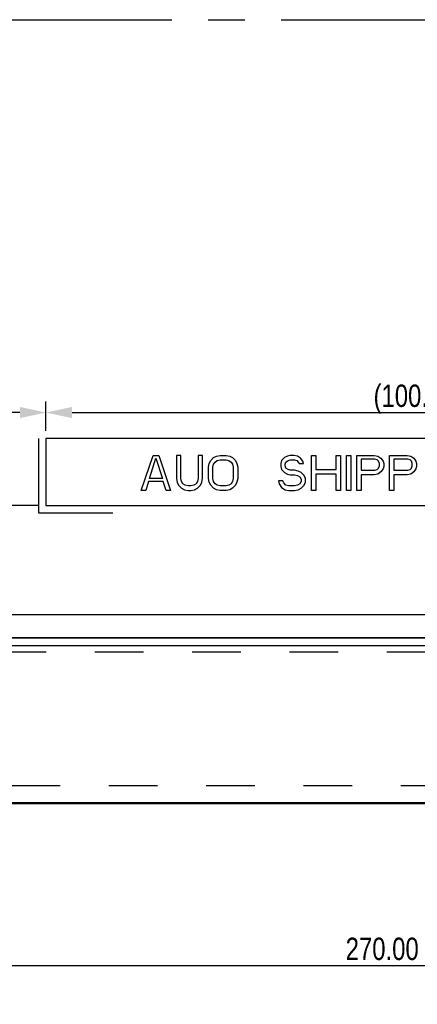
# Model space of a CAD drawing. Header units: millimetres. Extents: x 0 to 1189, y 0 to 841.
# Tile 8 of 12: x 799 to 852, y 423 to 555. Entities that reach past the tile are written whole.
import ezdxf

# ---------------------------------------------------------------- set-up
doc = ezdxf.new("R2010")
doc.units = ezdxf.units.MM
doc.header["$LTSCALE"] = 65.395
doc.header["$PDMODE"] = 3
doc.header["$PDSIZE"] = 8
doc.linetypes.add('CENTER', pattern=[0.6, 0.375, -0.075, 0.075, -0.075])
doc.linetypes.add('DOT', pattern=[0.2, 0.1, -0.1])
doc.layers.get('0').update_dxf_attribs({"linetype": 'CONTINUOUS'})
doc.layers.get('Defpoints').update_dxf_attribs({"linetype": 'CONTINUOUS'})
doc.layers.add('02___PRT_ALL_AXES', color=7, linetype='CONTINUOUS')
doc.layers.add('03___PRT_ALL_CURVES', color=7, linetype='CONTINUOUS')
doc.styles.get("Standard").update_dxf_attribs({"font": 'txt', "width": 0.8})
doc.dimstyles.new('DIMSTYLE_2', dxfattribs={"dimtxt": 3, "dimasz": 3.5, "dimexe": 1.5, "dimexo": 1, "dimgap": 0.75, "dimtad": 1, "dimzin": 0, "dimdsep": 46, "dimtxsty": 'Standard', "dimblk": '_FILLED', "dimblk1": '_FILLED', "dimblk2": '_FILLED', "dimcen": 0.09, "dimadec": 0, "dimazin": 0, "dimtp": 0.01, "dimtm": 0.01, "dimtfac": 1, "dimtofl": 0, "dimtmove": 0, "dimatfit": 3, "dimldrblk": '_FILLED', "dimfxl": 1, "dimtolj": 1, "dimtzin": 0, "dimarcsym": 0})

# ---------------------------------------------------------------- blocks, each defined once
blk = doc.blocks.new('_FILLED')
at = {"color": 0, "linetype": 'ByBlock'}
blk.add_solid([(0, 0), (-1, 0.214), (-1, -0.214)], dxfattribs=at)
blk = doc.blocks.new('*D3')
at = {"color": 0, "linetype": 'Continuous', "lineweight": -2, "transparency": 16777216}
for p, q in [((987.38, 459.53), (987.38, 426.7)), ((717.38, 451.53), (717.38, 426.7)), ((720.88, 428.2), (983.88, 428.2))]:
    blk.add_line(p, q, dxfattribs=at)
at = {"layer": 'Defpoints', "color": 0, "linetype": 'Continuous', "transparency": 16777216}
for p in [(987.38, 460.53), (717.38, 452.53), (987.38, 428.2)]:
    blk.add_point(p, dxfattribs=at)
at = {"color": 0, "linetype": 'Continuous', "lineweight": -2, "transparency": 16777216, "xscale": 3.5, "yscale": 3.5, "zscale": 3.5, "rotation": 180}
blk.add_blockref('_FILLED', (717.38, 428.2), dxfattribs=at)
at = {"color": 0, "linetype": 'Continuous', "lineweight": -2, "transparency": 16777216, "xscale": 3.5, "yscale": 3.5, "zscale": 3.5}
blk.add_blockref('_FILLED', (987.38, 428.2), dxfattribs=at)
at = {"color": 0, "linetype": 'Continuous', "transparency": 16777216, "insert": (852.38, 431.95), "char_height": 3, "attachment_point": 2}
blk.add_mtext('\\A1;270.00 (PCB)', dxfattribs=at)
blk = doc.blocks.new('*D27')
at = {"color": 0, "linetype": 'Continuous', "lineweight": -2, "transparency": 16777216}
for p, q in [((802.38, 499.97), (802.38, 503.94)), ((902.38, 499.97), (902.38, 503.94)), ((805.88, 502.44), (898.88, 502.44))]:
    blk.add_line(p, q, dxfattribs=at)
at = {"layer": 'Defpoints', "color": 0, "linetype": 'Continuous', "transparency": 16777216}
for p in [(902.38, 502.44), (802.38, 498.97), (902.38, 498.97)]:
    blk.add_point(p, dxfattribs=at)
at = {"color": 0, "linetype": 'Continuous', "lineweight": -2, "transparency": 16777216, "xscale": 3.5, "yscale": 3.5, "zscale": 3.5, "rotation": 180}
blk.add_blockref('_FILLED', (802.38, 502.44), dxfattribs=at)
at = {"color": 0, "linetype": 'Continuous', "lineweight": -2, "transparency": 16777216, "xscale": 3.5, "yscale": 3.5, "zscale": 3.5}
blk.add_blockref('_FILLED', (902.38, 502.44), dxfattribs=at)
at = {"color": 0, "linetype": 'Continuous', "transparency": 16777216, "insert": (852.38, 506.19), "char_height": 3, "attachment_point": 2}
blk.add_mtext('\\A1;(100.00)', dxfattribs=at)
blk = doc.blocks.new('*D29')
at = {"color": 0, "linetype": 'Continuous', "lineweight": -2, "transparency": 16777216}
for p, q in [((677.05, 452.48), (677.05, 503.94)), ((802.38, 499.97), (802.38, 503.94)), ((798.88, 502.44), (680.55, 502.44))]:
    blk.add_line(p, q, dxfattribs=at)
at = {"layer": 'Defpoints', "color": 0, "linetype": 'Continuous', "transparency": 16777216}
for p in [(677.05, 502.44), (802.38, 498.97), (677.05, 451.48)]:
    blk.add_point(p, dxfattribs=at)
at = {"color": 0, "linetype": 'Continuous', "lineweight": -2, "transparency": 16777216, "xscale": 3.5, "yscale": 3.5, "zscale": 3.5, "rotation": 180}
blk.add_blockref('_FILLED', (677.05, 502.44), dxfattribs=at)
at = {"color": 0, "linetype": 'Continuous', "lineweight": -2, "transparency": 16777216, "xscale": 3.5, "yscale": 3.5, "zscale": 3.5}
blk.add_blockref('_FILLED', (802.38, 502.44), dxfattribs=at)
at = {"color": 0, "linetype": 'Continuous', "transparency": 16777216, "insert": (739.72, 506.19), "char_height": 3, "attachment_point": 2}
blk.add_mtext('\\A1;(125.33)', dxfattribs=at)
blk = doc.blocks.new('*D30')
at = {"color": 0, "linetype": 'Continuous', "lineweight": -2, "transparency": 16777216}
for p, q in [((801.38, 489.97), (665.07, 489.97)), ((666.57, 486.47), (666.57, 453.48)), ((677.05, 449.98), (665.07, 449.98))]:
    blk.add_line(p, q, dxfattribs=at)
at = {"layer": 'Defpoints', "color": 0, "linetype": 'Continuous', "transparency": 16777216}
for p in [(802.38, 489.97), (666.57, 449.98), (678.05, 449.98)]:
    blk.add_point(p, dxfattribs=at)
at = {"color": 0, "linetype": 'Continuous', "lineweight": -2, "transparency": 16777216, "xscale": 3.5, "yscale": 3.5, "zscale": 3.5}
for p, rotation in [((666.57, 489.97), 90), ((666.57, 449.98), 270)]:
    blk.add_blockref('_FILLED', p, dxfattribs=dict(at, rotation=rotation))
at = {"color": 0, "linetype": 'Continuous', "transparency": 16777216, "insert": (662.82, 469.98), "char_height": 3, "attachment_point": 2, "rotation": 90}
blk.add_mtext('\\A1;(40.00)', dxfattribs=at)

msp = doc.modelspace()

# ---------------------------------------------------------------- linework, layer by layer
at = {"color": 7, "linetype": 'Continuous'}
for p, q in [((712.8843, 475.3426), (991.8843, 475.3426)), ((992.3843, 472.2126), (712.3843, 472.2126)), ((992.3843, 472.1656), (712.3843, 472.1656)), ((712.3843, 471.179), (992.3843, 471.179)), ((677.0543, 449.979), (1027.7143, 449.979)), ((712.3843, 450.079), (992.3843, 450.079))]:
    msp.add_line(p, q, dxfattribs=at)
at = {"color": 116, "linetype": 'DOT', "true_color": 0x136734}
msp.add_lwpolyline([(717.3843, 470.334), (987.3843, 470.334), (987.3843, 452.334), (717.3843, 452.334)], close=True, dxfattribs=at)
at = {"layer": '02___PRT_ALL_AXES', "color": 7, "linetype": 'Continuous'}
for p, q in [((801.3843, 498.974), (801.3843, 488.974)), ((902.3843, 498.974), (802.3843, 498.974)), ((802.3843, 498.974), (802.3843, 489.974)), ((802.3843, 489.974), (902.3843, 489.974)), ((801.3843, 488.974), (811.3843, 488.974))]:
    msp.add_line(p, q, dxfattribs=at)
at = {"layer": '03___PRT_ALL_CURVES', "color": 1, "linetype": 'CENTER'}
msp.add_line((677.0543, 555.174), (1027.7143, 555.174), dxfattribs=at)
at = {"layer": '03___PRT_ALL_CURVES', "color": 7, "linetype": 'Continuous'}
for p, q in [((815.1943, 491.984), (816.7643, 496.694)), ((816.2737, 493.5874), (817.1568, 496.2932)), ((816.7643, 496.694), (817.5493, 496.694)), ((817.1568, 496.2932), (818.04, 493.5874)), ((817.5493, 496.694), (819.1193, 491.984)), ((820.4931, 496.694), (819.9043, 496.694)), ((819.9043, 496.694), (819.9043, 493.5874)), ((820.4931, 493.5874), (820.4931, 496.694)), ((823.4368, 496.694), (822.8481, 496.694)), ((822.8481, 496.694), (822.8481, 493.5874)), ((823.4368, 493.5874), (823.4368, 496.694)), ((824.32, 495.5917), (824.5162, 495.9925)), ((824.5162, 495.9925), (824.9087, 496.3934)), ((824.9087, 496.3934), (825.3012, 496.5938)), ((824.9087, 495.4915), (825.105, 495.7921)), ((825.105, 495.7921), (825.3993, 495.9925)), ((825.3012, 496.5938), (825.7918, 496.694)), ((825.3993, 495.9925), (825.7918, 496.0927)), ((825.7918, 496.694), (826.5768, 496.694)), ((825.7918, 496.0927), (826.5768, 496.0927)), ((826.5768, 496.694), (827.0675, 496.5938)), ((826.5768, 496.0927), (826.9693, 495.9925)), ((826.9693, 495.9925), (827.2637, 495.7921)), ((827.0675, 496.5938), (827.46, 496.3934)), ((827.2637, 495.7921), (827.46, 495.4915)), ((827.46, 496.3934), (827.8525, 495.9925)), ((827.8525, 495.9925), (828.0487, 495.5917)), ((834.0343, 495.9925), (833.9362, 495.5917)), ((834.4268, 496.3934), (834.0343, 495.9925)), ((834.8193, 496.5938), (834.4268, 496.3934)), ((834.525, 495.4915), (834.6231, 495.7921)), ((834.6231, 495.7921), (834.9175, 495.9925)), ((835.2118, 496.694), (834.8193, 496.5938)), ((834.9175, 495.9925), (835.2118, 496.0927)), ((835.7025, 496.694), (835.2118, 496.694)), ((835.2118, 496.0927), (835.8006, 496.0927)), ((836.1931, 496.5938), (835.7025, 496.694)), ((835.8006, 496.0927), (836.095, 495.9925)), ((836.095, 495.9925), (836.2912, 495.7921)), ((836.5856, 496.2932), (836.1931, 496.5938)), ((836.2912, 495.7921), (836.3893, 495.5917)), ((836.88, 495.8923), (836.5856, 496.2932)), ((836.9781, 495.5917), (836.88, 495.8923)), ((838.0575, 496.694), (838.6462, 496.694)), ((838.0575, 491.984), (838.0575, 496.694)), ((838.6462, 496.694), (838.6462, 494.79)), ((841.3937, 496.694), (841.9825, 496.694)), ((841.3937, 494.79), (841.3937, 496.694)), ((841.9825, 496.694), (841.9825, 491.984)), ((842.7675, 496.694), (843.3562, 496.694)), ((842.7675, 491.984), (842.7675, 496.694)), ((843.3562, 496.694), (843.3562, 491.984)), ((844.1412, 496.694), (846.4962, 496.694)), ((844.1412, 491.984), (844.1412, 496.694)), ((846.5943, 496.1929), (844.73, 496.1929)), ((844.73, 496.1929), (844.73, 494.6898)), ((846.4962, 496.694), (846.9868, 496.5938)), ((846.8887, 496.0927), (846.5943, 496.1929)), ((847.085, 495.8923), (846.8887, 496.0927)), ((846.9868, 496.5938), (847.3793, 496.2932)), ((847.1831, 495.5917), (847.085, 495.8923)), ((847.3793, 496.2932), (847.6737, 495.8923)), ((847.6737, 495.8923), (847.7718, 495.5917)), ((848.5568, 496.694), (850.9118, 496.694)), ((848.5568, 491.984), (848.5568, 496.694)), ((851.01, 496.1929), (849.1456, 496.1929)), ((849.1456, 496.1929), (849.1456, 494.6898)), ((850.9118, 496.694), (851.4025, 496.5938)), ((851.3043, 496.0927), (851.01, 496.1929)), ((851.5006, 495.8923), (851.3043, 496.0927)), ((851.4025, 496.5938), (851.795, 496.2932)), ((851.5987, 495.5917), (851.5006, 495.8923)), ((851.795, 496.2932), (852.0893, 495.8923)), ((852.0893, 495.8923), (852.1875, 495.5917)), ((824.2218, 495.0906), (824.32, 495.5917)), ((824.2218, 493.5874), (824.2218, 495.0906)), ((824.8106, 495.0906), (824.9087, 495.4915)), ((824.8106, 493.5874), (824.8106, 495.0906)), ((827.46, 495.4915), (827.5581, 495.0906)), ((827.5581, 495.0906), (827.5581, 493.5874)), ((828.0487, 495.5917), (828.1468, 495.0906)), ((828.1468, 495.0906), (828.1468, 493.5874)), ((833.9362, 495.5917), (833.9362, 495.1908)), ((833.9362, 495.1908), (834.0343, 494.79)), ((834.0343, 494.79), (834.4268, 494.3891)), ((834.4268, 494.3891), (834.8193, 494.1887)), ((834.525, 495.291), (834.525, 495.4915)), ((834.6231, 494.9904), (834.525, 495.291)), ((834.9175, 494.79), (834.6231, 494.9904)), ((835.2118, 494.6898), (834.9175, 494.79)), ((835.8006, 494.6898), (835.2118, 494.6898)), ((836.2912, 494.5895), (835.8006, 494.6898)), ((836.6837, 494.3891), (836.2912, 494.5895)), ((836.3893, 495.5917), (836.9781, 495.5917)), ((837.0762, 493.9883), (836.6837, 494.3891)), ((838.6462, 494.79), (841.3937, 494.79)), ((844.73, 494.6898), (846.5943, 494.6898)), ((846.5943, 494.6898), (846.8887, 494.79)), ((846.8887, 494.79), (847.085, 494.9904)), ((847.3793, 494.4893), (846.9868, 494.1887)), ((847.085, 494.9904), (847.1831, 495.291)), ((847.1831, 495.291), (847.1831, 495.5917)), ((847.6737, 494.8902), (847.3793, 494.4893)), ((847.7718, 495.1908), (847.6737, 494.8902)), ((847.7718, 495.5917), (847.7718, 495.1908)), ((849.1456, 494.6898), (851.01, 494.6898)), ((851.01, 494.6898), (851.3043, 494.79)), ((851.3043, 494.79), (851.5006, 494.9904)), ((851.795, 494.4893), (851.4025, 494.1887)), ((851.5006, 494.9904), (851.5987, 495.291)), ((851.5987, 495.291), (851.5987, 495.5917)), ((852.0893, 494.8902), (851.795, 494.4893)), ((852.1875, 495.1908), (852.0893, 494.8902)), ((852.1875, 495.5917), (852.1875, 495.1908)), ((816.1756, 493.1866), (815.7831, 491.984)), ((818.1381, 493.1866), (816.1756, 493.1866)), ((818.04, 493.5874), (816.2737, 493.5874)), ((818.5306, 491.984), (818.1381, 493.1866)), ((819.9043, 493.5874), (820.0025, 493.0864)), ((820.0025, 493.0864), (820.1987, 492.6855)), ((820.5912, 493.1866), (820.4931, 493.5874)), ((820.7875, 492.8859), (820.5912, 493.1866)), ((822.75, 493.1866), (822.5537, 492.8859)), ((822.8481, 493.5874), (822.75, 493.1866)), ((823.1425, 492.6855), (823.3387, 493.0864)), ((823.3387, 493.0864), (823.4368, 493.5874)), ((824.32, 493.0864), (824.2218, 493.5874)), ((824.5162, 492.6855), (824.32, 493.0864)), ((824.9087, 493.1866), (824.8106, 493.5874)), ((825.105, 492.8859), (824.9087, 493.1866)), ((827.46, 493.1866), (827.2637, 492.8859)), ((827.5581, 493.5874), (827.46, 493.1866)), ((828.0487, 493.0864), (827.8525, 492.6855)), ((828.1468, 493.5874), (828.0487, 493.0864)), ((834.2306, 493.2868), (833.6418, 493.2868)), ((833.6418, 493.2868), (833.74, 492.8859)), ((834.3287, 492.9861), (834.2306, 493.2868)), ((834.8193, 494.1887), (835.2118, 494.0885)), ((835.2118, 494.0885), (835.8006, 494.0885)), ((835.8006, 494.0885), (836.1931, 493.9883)), ((836.1931, 493.9883), (836.4875, 493.7878)), ((836.4875, 493.7878), (836.6837, 493.4872)), ((836.6837, 493.1866), (836.4875, 492.8859)), ((836.6837, 493.4872), (836.6837, 493.1866)), ((837.2725, 493.5874), (837.0762, 493.9883)), ((837.0762, 492.6855), (837.2725, 493.0864)), ((837.2725, 493.0864), (837.2725, 493.5874)), ((841.3937, 494.1887), (838.6462, 494.1887)), ((838.6462, 494.1887), (838.6462, 491.984)), ((841.3937, 491.984), (841.3937, 494.1887)), ((846.4962, 494.0885), (844.73, 494.0885)), ((844.73, 494.0885), (844.73, 491.984)), ((846.9868, 494.1887), (846.4962, 494.0885)), ((850.9118, 494.0885), (849.1456, 494.0885)), ((849.1456, 494.0885), (849.1456, 491.984)), ((851.4025, 494.1887), (850.9118, 494.0885)), ((815.7831, 491.984), (815.1943, 491.984)), ((819.1193, 491.984), (818.5306, 491.984)), ((820.1987, 492.6855), (820.5912, 492.2847)), ((820.5912, 492.2847), (820.9837, 492.0842)), ((821.0818, 492.6855), (820.7875, 492.8859)), ((820.9837, 492.0842), (821.4743, 491.984)), ((821.4743, 492.5853), (821.0818, 492.6855)), ((821.8668, 492.5853), (821.4743, 492.5853)), ((821.4743, 491.984), (821.8668, 491.984)), ((822.2593, 492.6855), (821.8668, 492.5853)), ((821.8668, 491.984), (822.3575, 492.0842)), ((822.5537, 492.8859), (822.2593, 492.6855)), ((822.3575, 492.0842), (822.75, 492.2847)), ((822.75, 492.2847), (823.1425, 492.6855)), ((824.9087, 492.2847), (824.5162, 492.6855)), ((825.3012, 492.0842), (824.9087, 492.2847)), ((825.3993, 492.6855), (825.105, 492.8859)), ((825.7918, 491.984), (825.3012, 492.0842)), ((825.7918, 492.5853), (825.3993, 492.6855)), ((826.5768, 492.5853), (825.7918, 492.5853)), ((826.5768, 491.984), (825.7918, 491.984)), ((826.9693, 492.6855), (826.5768, 492.5853)), ((827.0675, 492.0842), (826.5768, 491.984)), ((827.2637, 492.8859), (826.9693, 492.6855)), ((827.46, 492.2847), (827.0675, 492.0842)), ((827.8525, 492.6855), (827.46, 492.2847)), ((833.74, 492.8859), (834.0343, 492.3849)), ((834.0343, 492.3849), (834.525, 492.0842)), ((834.6231, 492.6855), (834.3287, 492.9861)), ((834.525, 492.0842), (835.0156, 491.984)), ((835.0156, 492.5853), (834.6231, 492.6855)), ((835.8006, 492.5853), (835.0156, 492.5853)), ((835.0156, 491.984), (835.8006, 491.984)), ((836.1931, 492.6855), (835.8006, 492.5853)), ((835.8006, 491.984), (836.2912, 492.0842)), ((836.4875, 492.8859), (836.1931, 492.6855)), ((836.2912, 492.0842), (836.6837, 492.2847)), ((836.6837, 492.2847), (837.0762, 492.6855)), ((838.6462, 491.984), (838.0575, 491.984)), ((841.9825, 491.984), (841.3937, 491.984)), ((843.3562, 491.984), (842.7675, 491.984)), ((844.73, 491.984), (844.1412, 491.984)), ((849.1456, 491.984), (848.5568, 491.984))]:
    msp.add_line(p, q, dxfattribs=at)

# ---------------------------------------------------------------- dimensions: what is measured, and where the dimension line sits
at = {"color": 5, "linetype": 'Continuous'}
for base, p1, p2, angle, picture, middle in [((677.0543, 502.437), (802.3843, 498.974), (677.0543, 451.479), 180, '*D29', (739.7193, 502.437)), ((666.5680824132, 449.9790121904), (802.3843386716, 489.9740121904), (678.0543386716, 449.9790121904), 270, '*D30', (666.5680824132, 469.9765121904))]:
    dim = msp.add_linear_dim(base=base, p1=p1, p2=p2, angle=angle, text='(<>)', dimstyle='DIMSTYLE_2', dxfattribs=at)
    dim.commit()
    dim.dimension.update_dxf_attribs({"geometry": picture, "text_midpoint": middle, "dimtype": 160})
for base, p1, p2, text, picture, middle in [((902.3843, 502.437), (802.3843, 498.974), (902.3843, 498.974), '(<>)', '*D27', (852.3843, 502.437)), ((987.3843, 428.2006), (717.3843, 452.534), (987.3843, 460.534), '<> (PCB)', '*D3', (852.3843, 428.2006))]:
    dim = msp.add_linear_dim(base=base, p1=p1, p2=p2, text=text, dimstyle='DIMSTYLE_2', dxfattribs=at)
    dim.commit()
    dim.dimension.update_dxf_attribs({"geometry": picture, "text_midpoint": middle, "dimtype": 160})

doc.saveas('drawing.dxf')
